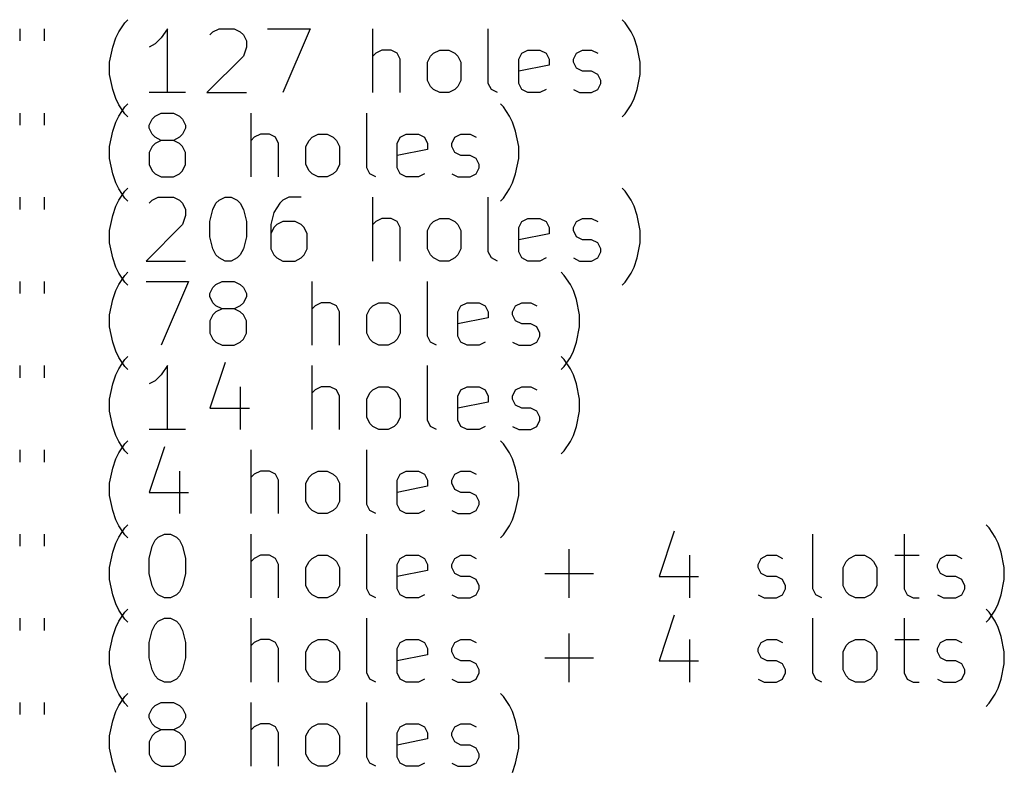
# Model space of a CAD drawing. Extents: x 95 to 218, y -204 to -74.
# Tile 6 of 8: x 128 to 159, y -182 to -158. Entities that reach past the tile are written whole.
import ezdxf

# ---------------------------------------------------------------- set-up
doc = ezdxf.new("R2010")
doc.units = 0
doc.layers.add('BLACK', color=7, linetype='CONTINUOUS')

msp = doc.modelspace()

# ---------------------------------------------------------------- linework, layer by layer
at = {"layer": 'BLACK', "linetype": 'CONTINUOUS'}
for p, q in [((131.128, -158.451), (131.318, -158.165)), ((131.318, -158.165), (131.413, -158.07)), ((146.994, -158.165), (146.899, -158.07)), ((147.185, -158.451), (146.994, -158.165)), ((128.023, -158.356), (128.023, -158.737)), ((128.785, -158.356), (128.785, -158.737)), ((131.032, -158.641), (131.128, -158.451)), ((132.652, -158.356), (132.461, -158.641)), ((132.652, -160.356), (132.652, -158.356)), ((133.985, -158.546), (134.08, -158.451)), ((134.08, -158.451), (134.271, -158.356)), ((134.271, -158.356), (134.747, -158.356)), ((134.747, -158.356), (134.937, -158.451)), ((134.937, -158.451), (135.032, -158.546)), ((135.032, -158.546), (135.128, -158.737)), ((135.794, -158.356), (137.128, -158.356)), ((137.128, -158.356), (136.271, -160.356)), ((139.09, -160.356), (139.09, -158.356)), ((142.709, -160.07), (142.709, -158.356)), ((147.28, -158.641), (147.185, -158.451)), ((130.937, -158.927), (131.032, -158.641)), ((132.271, -158.832), (132.08, -158.927)), ((132.461, -158.641), (132.271, -158.832)), ((135.128, -158.737), (135.128, -158.927)), ((147.375, -158.927), (147.28, -158.641)), ((130.842, -159.403), (130.937, -158.927)), ((135.032, -159.213), (133.89, -160.356)), ((135.128, -158.927), (135.032, -159.213)), ((139.185, -159.118), (139.09, -159.213)), ((139.375, -159.022), (139.185, -159.118)), ((139.661, -159.022), (139.375, -159.022)), ((139.852, -159.118), (139.661, -159.022)), ((139.947, -159.308), (139.852, -159.118)), ((140.804, -159.403), (140.899, -159.213)), ((140.899, -159.213), (140.994, -159.118)), ((140.994, -159.118), (141.185, -159.022)), ((141.185, -159.022), (141.471, -159.022)), ((141.471, -159.022), (141.661, -159.118)), ((141.661, -159.118), (141.756, -159.213)), ((141.756, -159.213), (141.852, -159.403)), ((143.661, -159.308), (143.756, -159.118)), ((143.756, -159.118), (143.947, -159.022)), ((143.947, -159.022), (144.328, -159.022)), ((144.328, -159.022), (144.518, -159.118)), ((144.518, -159.118), (144.613, -159.308)), ((145.375, -159.308), (145.471, -159.118)), ((145.471, -159.118), (145.661, -159.022)), ((145.661, -159.022), (145.947, -159.022)), ((145.947, -159.022), (146.137, -159.118)), ((147.471, -159.403), (147.375, -158.927)), ((130.842, -159.784), (130.842, -159.403)), ((139.947, -160.356), (139.947, -159.308)), ((140.804, -159.975), (140.804, -159.403)), ((141.852, -159.403), (141.852, -159.975)), ((143.661, -160.07), (143.661, -159.308)), ((144.613, -159.499), (143.661, -159.689)), ((144.613, -159.308), (144.613, -159.499)), ((145.375, -159.403), (145.375, -159.308)), ((145.471, -159.594), (145.375, -159.403)), ((147.471, -159.784), (147.471, -159.403)), ((130.937, -160.261), (130.842, -159.784)), ((145.661, -159.689), (145.471, -159.594)), ((145.947, -159.689), (145.661, -159.689)), ((146.137, -159.784), (145.947, -159.689)), ((146.232, -159.975), (146.137, -159.784)), ((147.375, -160.261), (147.471, -159.784)), ((140.899, -160.165), (140.804, -159.975)), ((141.852, -159.975), (141.756, -160.165)), ((142.804, -160.261), (142.709, -160.07)), ((143.756, -160.261), (143.661, -160.07)), ((146.137, -160.261), (146.232, -160.07)), ((146.232, -160.07), (146.232, -159.975)), ((131.032, -160.546), (130.937, -160.261)), ((133.223, -160.356), (132.08, -160.356)), ((133.89, -160.356), (135.128, -160.356)), ((140.994, -160.261), (140.899, -160.165)), ((141.185, -160.356), (140.994, -160.261)), ((141.471, -160.356), (141.185, -160.356)), ((141.661, -160.261), (141.471, -160.356)), ((141.756, -160.165), (141.661, -160.261)), ((142.994, -160.356), (142.804, -160.261)), ((143.947, -160.356), (143.756, -160.261)), ((144.328, -160.356), (143.947, -160.356)), ((144.518, -160.261), (144.328, -160.356)), ((145.375, -160.261), (145.566, -160.356)), ((145.566, -160.356), (145.947, -160.356)), ((145.947, -160.356), (146.137, -160.261)), ((147.28, -160.546), (147.375, -160.261)), ((131.128, -160.737), (131.032, -160.546)), ((131.318, -161.022), (131.128, -160.737)), ((131.318, -160.805), (131.413, -160.71)), ((143.185, -160.805), (143.09, -160.71)), ((146.994, -161.022), (147.185, -160.737)), ((147.185, -160.737), (147.28, -160.546)), ((128.023, -160.996), (128.023, -161.377)), ((128.785, -160.996), (128.785, -161.377)), ((131.128, -161.091), (131.318, -160.805)), ((131.413, -161.118), (131.318, -161.022)), ((132.271, -161.091), (132.461, -160.996)), ((132.461, -160.996), (132.842, -160.996)), ((132.842, -160.996), (133.032, -161.091)), ((135.28, -162.996), (135.28, -160.996)), ((138.899, -162.71), (138.899, -160.996)), ((143.375, -161.091), (143.185, -160.805)), ((146.899, -161.118), (146.994, -161.022)), ((130.937, -161.567), (131.032, -161.281)), ((131.032, -161.281), (131.128, -161.091)), ((132.08, -161.377), (132.175, -161.186)), ((132.08, -161.472), (132.08, -161.377)), ((132.175, -161.186), (132.271, -161.091)), ((133.032, -161.091), (133.128, -161.186)), ((133.128, -161.186), (133.223, -161.377)), ((133.223, -161.377), (133.223, -161.472)), ((143.471, -161.281), (143.375, -161.091)), ((143.566, -161.567), (143.471, -161.281)), ((130.842, -162.043), (130.937, -161.567)), ((132.175, -161.662), (132.08, -161.472)), ((132.271, -161.758), (132.175, -161.662)), ((133.128, -161.662), (133.032, -161.758)), ((133.223, -161.472), (133.128, -161.662)), ((135.566, -161.662), (135.375, -161.758)), ((135.852, -161.662), (135.566, -161.662)), ((136.042, -161.758), (135.852, -161.662)), ((137.185, -161.758), (137.375, -161.662)), ((137.375, -161.662), (137.661, -161.662)), ((137.661, -161.662), (137.852, -161.758)), ((139.947, -161.758), (140.137, -161.662)), ((140.137, -161.662), (140.518, -161.662)), ((140.518, -161.662), (140.709, -161.758)), ((141.661, -161.758), (141.852, -161.662)), ((141.852, -161.662), (142.137, -161.662)), ((142.137, -161.662), (142.328, -161.758)), ((143.661, -162.043), (143.566, -161.567)), ((132.271, -161.948), (132.175, -162.043)), ((132.461, -161.853), (132.271, -161.758)), ((132.461, -161.853), (132.271, -161.948)), ((132.842, -161.853), (132.461, -161.853)), ((133.032, -161.758), (132.842, -161.853)), ((133.032, -161.948), (132.842, -161.853)), ((133.128, -162.043), (133.032, -161.948)), ((135.375, -161.758), (135.28, -161.853)), ((136.137, -161.948), (136.042, -161.758)), ((136.137, -162.996), (136.137, -161.948)), ((136.994, -162.043), (137.09, -161.853)), ((137.09, -161.853), (137.185, -161.758)), ((137.852, -161.758), (137.947, -161.853)), ((137.947, -161.853), (138.042, -162.043)), ((139.852, -161.948), (139.947, -161.758)), ((139.852, -162.71), (139.852, -161.948)), ((140.709, -161.758), (140.804, -161.948)), ((140.804, -161.948), (140.804, -162.139)), ((141.566, -161.948), (141.661, -161.758)), ((141.566, -162.043), (141.566, -161.948)), ((130.842, -162.424), (130.842, -162.043)), ((132.175, -162.043), (132.08, -162.234)), ((132.08, -162.234), (132.08, -162.615)), ((133.223, -162.234), (133.128, -162.043)), ((133.223, -162.615), (133.223, -162.234)), ((136.994, -162.615), (136.994, -162.043)), ((138.042, -162.043), (138.042, -162.615)), ((140.804, -162.139), (139.852, -162.329)), ((141.661, -162.234), (141.566, -162.043)), ((141.852, -162.329), (141.661, -162.234)), ((143.661, -162.424), (143.661, -162.043)), ((130.937, -162.901), (130.842, -162.424)), ((132.08, -162.615), (132.175, -162.805)), ((133.128, -162.805), (133.223, -162.615)), ((137.09, -162.805), (136.994, -162.615)), ((138.042, -162.615), (137.947, -162.805)), ((142.137, -162.329), (141.852, -162.329)), ((142.328, -162.424), (142.137, -162.329)), ((142.423, -162.615), (142.328, -162.424)), ((142.423, -162.71), (142.423, -162.615)), ((143.566, -162.901), (143.661, -162.424)), ((131.032, -163.186), (130.937, -162.901)), ((132.175, -162.805), (132.271, -162.901)), ((132.271, -162.901), (132.461, -162.996)), ((132.842, -162.996), (133.032, -162.901)), ((133.032, -162.901), (133.128, -162.805)), ((137.185, -162.901), (137.09, -162.805)), ((137.375, -162.996), (137.185, -162.901)), ((137.852, -162.901), (137.661, -162.996)), ((137.947, -162.805), (137.852, -162.901)), ((138.994, -162.901), (138.899, -162.71)), ((139.185, -162.996), (138.994, -162.901)), ((139.947, -162.901), (139.852, -162.71)), ((140.137, -162.996), (139.947, -162.901)), ((140.709, -162.901), (140.518, -162.996)), ((141.566, -162.901), (141.756, -162.996)), ((142.137, -162.996), (142.328, -162.901)), ((142.328, -162.901), (142.423, -162.71)), ((143.471, -163.186), (143.566, -162.901)), ((131.128, -163.377), (131.032, -163.186)), ((132.461, -162.996), (132.842, -162.996)), ((137.661, -162.996), (137.375, -162.996)), ((140.518, -162.996), (140.137, -162.996)), ((141.756, -162.996), (142.137, -162.996)), ((143.375, -163.377), (143.471, -163.186)), ((131.318, -163.662), (131.128, -163.377)), ((131.128, -163.731), (131.318, -163.445)), ((131.318, -163.445), (131.413, -163.35)), ((143.185, -163.662), (143.375, -163.377)), ((146.994, -163.445), (146.899, -163.35)), ((147.185, -163.731), (146.994, -163.445)), ((128.023, -163.636), (128.023, -164.017)), ((128.785, -163.636), (128.785, -164.017)), ((131.032, -163.921), (131.128, -163.731)), ((131.413, -163.758), (131.318, -163.662)), ((132.08, -163.826), (132.175, -163.731)), ((132.175, -163.731), (132.366, -163.636)), ((132.366, -163.636), (132.842, -163.636)), ((132.842, -163.636), (133.032, -163.731)), ((133.032, -163.731), (133.128, -163.826)), ((133.128, -163.826), (133.223, -164.017)), ((134.08, -164.017), (134.175, -163.826)), ((134.175, -163.826), (134.271, -163.731)), ((134.271, -163.731), (134.461, -163.636)), ((134.461, -163.636), (134.652, -163.636)), ((134.652, -163.636), (134.842, -163.731)), ((134.842, -163.731), (134.937, -163.826)), ((134.937, -163.826), (135.032, -164.017)), ((136.175, -163.826), (135.985, -164.112)), ((136.271, -163.731), (136.175, -163.826)), ((136.461, -163.636), (136.271, -163.731)), ((136.842, -163.636), (136.461, -163.636)), ((139.09, -165.636), (139.09, -163.636)), ((142.709, -165.35), (142.709, -163.636)), ((143.09, -163.758), (143.185, -163.662)), ((147.28, -163.921), (147.185, -163.731)), ((130.937, -164.207), (131.032, -163.921)), ((133.223, -164.017), (133.223, -164.207)), ((133.985, -164.398), (134.08, -164.017)), ((135.032, -164.017), (135.128, -164.398)), ((135.985, -164.112), (135.89, -164.493)), ((147.375, -164.207), (147.28, -163.921)), ((130.842, -164.683), (130.937, -164.207)), ((133.223, -164.207), (133.128, -164.493)), ((133.985, -164.874), (133.985, -164.398)), ((135.128, -164.398), (135.128, -164.874)), ((136.271, -164.398), (136.08, -164.493)), ((136.652, -164.398), (136.271, -164.398)), ((136.842, -164.493), (136.652, -164.398)), ((139.185, -164.398), (139.09, -164.493)), ((139.375, -164.302), (139.185, -164.398)), ((139.661, -164.302), (139.375, -164.302)), ((139.852, -164.398), (139.661, -164.302)), ((139.947, -164.588), (139.852, -164.398)), ((140.899, -164.493), (140.994, -164.398)), ((140.994, -164.398), (141.185, -164.302)), ((141.185, -164.302), (141.471, -164.302)), ((141.471, -164.302), (141.661, -164.398)), ((141.661, -164.398), (141.756, -164.493)), ((143.661, -164.588), (143.756, -164.398)), ((143.756, -164.398), (143.947, -164.302)), ((143.947, -164.302), (144.328, -164.302)), ((144.328, -164.302), (144.518, -164.398)), ((144.518, -164.398), (144.613, -164.588)), ((145.375, -164.588), (145.471, -164.398)), ((145.471, -164.398), (145.661, -164.302)), ((145.661, -164.302), (145.947, -164.302)), ((145.947, -164.302), (146.137, -164.398)), ((147.471, -164.683), (147.375, -164.207)), ((130.842, -165.064), (130.842, -164.683)), ((133.128, -164.493), (131.985, -165.636)), ((135.89, -164.493), (135.89, -165.255)), ((135.985, -164.588), (135.89, -164.779)), ((136.08, -164.493), (135.985, -164.588)), ((136.937, -164.588), (136.842, -164.493)), ((137.032, -164.779), (136.937, -164.588)), ((139.947, -165.636), (139.947, -164.588)), ((140.804, -164.683), (140.899, -164.493)), ((140.804, -165.255), (140.804, -164.683)), ((141.756, -164.493), (141.852, -164.683)), ((141.852, -164.683), (141.852, -165.255)), ((143.661, -165.35), (143.661, -164.588)), ((144.613, -164.588), (144.613, -164.779)), ((145.375, -164.683), (145.375, -164.588)), ((145.471, -164.874), (145.375, -164.683)), ((147.471, -165.064), (147.471, -164.683)), ((130.937, -165.541), (130.842, -165.064)), ((134.08, -165.255), (133.985, -164.874)), ((135.128, -164.874), (135.032, -165.255)), ((137.032, -165.255), (137.032, -164.779)), ((144.613, -164.779), (143.661, -164.969)), ((145.661, -164.969), (145.471, -164.874)), ((145.947, -164.969), (145.661, -164.969)), ((146.137, -165.064), (145.947, -164.969)), ((146.232, -165.255), (146.137, -165.064)), ((147.375, -165.541), (147.471, -165.064)), ((134.175, -165.445), (134.08, -165.255)), ((135.032, -165.255), (134.937, -165.445)), ((135.89, -165.255), (135.985, -165.445)), ((136.937, -165.445), (137.032, -165.255)), ((140.899, -165.445), (140.804, -165.255)), ((141.852, -165.255), (141.756, -165.445)), ((142.804, -165.541), (142.709, -165.35)), ((143.756, -165.541), (143.661, -165.35)), ((146.137, -165.541), (146.232, -165.35)), ((146.232, -165.35), (146.232, -165.255)), ((131.032, -165.826), (130.937, -165.541)), ((131.985, -165.636), (133.223, -165.636)), ((134.271, -165.541), (134.175, -165.445)), ((134.461, -165.636), (134.271, -165.541)), ((134.652, -165.636), (134.461, -165.636)), ((134.842, -165.541), (134.652, -165.636)), ((134.937, -165.445), (134.842, -165.541)), ((135.985, -165.445), (136.08, -165.541)), ((136.08, -165.541), (136.271, -165.636)), ((136.271, -165.636), (136.652, -165.636)), ((136.652, -165.636), (136.842, -165.541)), ((136.842, -165.541), (136.937, -165.445)), ((140.994, -165.541), (140.899, -165.445)), ((141.185, -165.636), (140.994, -165.541)), ((141.471, -165.636), (141.185, -165.636)), ((141.661, -165.541), (141.471, -165.636)), ((141.756, -165.445), (141.661, -165.541)), ((142.994, -165.636), (142.804, -165.541)), ((143.947, -165.636), (143.756, -165.541)), ((144.328, -165.636), (143.947, -165.636)), ((144.518, -165.541), (144.328, -165.636)), ((145.375, -165.541), (145.566, -165.636)), ((145.566, -165.636), (145.947, -165.636)), ((145.947, -165.636), (146.137, -165.541)), ((147.28, -165.826), (147.375, -165.541)), ((131.128, -166.017), (131.032, -165.826)), ((131.318, -166.085), (131.413, -165.99)), ((145.09, -166.085), (144.994, -165.99)), ((147.185, -166.017), (147.28, -165.826)), ((128.023, -166.276), (128.023, -166.657)), ((128.785, -166.276), (128.785, -166.657)), ((131.318, -166.302), (131.128, -166.017)), ((131.128, -166.371), (131.318, -166.085)), ((131.413, -166.398), (131.318, -166.302)), ((131.985, -166.276), (133.318, -166.276)), ((133.318, -166.276), (132.461, -168.276)), ((134.175, -166.371), (134.366, -166.276)), ((134.366, -166.276), (134.747, -166.276)), ((134.747, -166.276), (134.937, -166.371)), ((137.185, -168.276), (137.185, -166.276)), ((140.804, -167.99), (140.804, -166.276)), ((145.28, -166.371), (145.09, -166.085)), ((146.899, -166.398), (146.994, -166.302)), ((146.994, -166.302), (147.185, -166.017)), ((130.937, -166.847), (131.032, -166.561)), ((131.032, -166.561), (131.128, -166.371)), ((133.985, -166.657), (134.08, -166.466)), ((134.08, -166.466), (134.175, -166.371)), ((134.937, -166.371), (135.032, -166.466)), ((135.032, -166.466), (135.128, -166.657)), ((145.375, -166.561), (145.28, -166.371)), ((145.471, -166.847), (145.375, -166.561)), ((130.842, -167.323), (130.937, -166.847)), ((133.985, -166.752), (133.985, -166.657)), ((134.08, -166.942), (133.985, -166.752)), ((135.128, -166.752), (135.032, -166.942)), ((135.128, -166.657), (135.128, -166.752)), ((145.566, -167.323), (145.471, -166.847)), ((134.175, -167.038), (134.08, -166.942)), ((134.175, -167.228), (134.08, -167.323)), ((134.366, -167.133), (134.175, -167.038)), ((134.366, -167.133), (134.175, -167.228)), ((134.747, -167.133), (134.366, -167.133)), ((134.937, -167.038), (134.747, -167.133)), ((134.937, -167.228), (134.747, -167.133)), ((135.032, -166.942), (134.937, -167.038)), ((135.032, -167.323), (134.937, -167.228)), ((137.28, -167.038), (137.185, -167.133)), ((137.471, -166.942), (137.28, -167.038)), ((137.756, -166.942), (137.471, -166.942)), ((137.947, -167.038), (137.756, -166.942)), ((138.042, -167.228), (137.947, -167.038)), ((138.042, -168.276), (138.042, -167.228)), ((138.899, -167.323), (138.994, -167.133)), ((138.994, -167.133), (139.09, -167.038)), ((139.09, -167.038), (139.28, -166.942)), ((139.28, -166.942), (139.566, -166.942)), ((139.566, -166.942), (139.756, -167.038)), ((139.756, -167.038), (139.852, -167.133)), ((139.852, -167.133), (139.947, -167.323)), ((141.756, -167.228), (141.852, -167.038)), ((141.756, -167.99), (141.756, -167.228)), ((141.852, -167.038), (142.042, -166.942)), ((142.042, -166.942), (142.423, -166.942)), ((142.423, -166.942), (142.613, -167.038)), ((142.613, -167.038), (142.709, -167.228)), ((142.709, -167.228), (142.709, -167.419)), ((143.471, -167.228), (143.566, -167.038)), ((143.471, -167.323), (143.471, -167.228)), ((143.566, -167.038), (143.756, -166.942)), ((143.756, -166.942), (144.042, -166.942)), ((144.042, -166.942), (144.232, -167.038)), ((130.842, -167.704), (130.842, -167.323)), ((134.08, -167.323), (133.985, -167.514)), ((133.985, -167.514), (133.985, -167.895)), ((135.128, -167.514), (135.032, -167.323)), ((135.128, -167.895), (135.128, -167.514)), ((138.899, -167.895), (138.899, -167.323)), ((139.947, -167.323), (139.947, -167.895)), ((142.709, -167.419), (141.756, -167.609)), ((143.566, -167.514), (143.471, -167.323)), ((143.756, -167.609), (143.566, -167.514)), ((145.566, -167.704), (145.566, -167.323)), ((130.937, -168.181), (130.842, -167.704)), ((144.042, -167.609), (143.756, -167.609)), ((144.232, -167.704), (144.042, -167.609)), ((144.328, -167.895), (144.232, -167.704)), ((145.471, -168.181), (145.566, -167.704)), ((133.985, -167.895), (134.08, -168.085)), ((134.08, -168.085), (134.175, -168.181)), ((134.937, -168.181), (135.032, -168.085)), ((135.032, -168.085), (135.128, -167.895)), ((138.994, -168.085), (138.899, -167.895)), ((139.09, -168.181), (138.994, -168.085)), ((139.852, -168.085), (139.756, -168.181)), ((139.947, -167.895), (139.852, -168.085)), ((140.899, -168.181), (140.804, -167.99)), ((141.852, -168.181), (141.756, -167.99)), ((144.232, -168.181), (144.328, -167.99)), ((144.328, -167.99), (144.328, -167.895)), ((131.032, -168.466), (130.937, -168.181)), ((131.128, -168.657), (131.032, -168.466)), ((134.175, -168.181), (134.366, -168.276)), ((134.366, -168.276), (134.747, -168.276)), ((134.747, -168.276), (134.937, -168.181)), ((139.28, -168.276), (139.09, -168.181)), ((139.566, -168.276), (139.28, -168.276)), ((139.756, -168.181), (139.566, -168.276)), ((141.09, -168.276), (140.899, -168.181)), ((142.042, -168.276), (141.852, -168.181)), ((142.423, -168.276), (142.042, -168.276)), ((142.613, -168.181), (142.423, -168.276)), ((143.471, -168.181), (143.661, -168.276)), ((143.661, -168.276), (144.042, -168.276)), ((144.042, -168.276), (144.232, -168.181)), ((145.28, -168.657), (145.375, -168.466)), ((145.375, -168.466), (145.471, -168.181)), ((131.318, -168.942), (131.128, -168.657)), ((131.128, -169.011), (131.318, -168.725)), ((131.318, -168.725), (131.413, -168.63)), ((145.09, -168.725), (144.994, -168.63)), ((145.09, -168.942), (145.28, -168.657)), ((145.28, -169.011), (145.09, -168.725)), ((128.023, -168.916), (128.023, -169.297)), ((128.785, -168.916), (128.785, -169.297)), ((131.032, -169.201), (131.128, -169.011)), ((131.413, -169.038), (131.318, -168.942)), ((132.652, -168.916), (132.461, -169.201)), ((132.652, -170.916), (132.652, -168.916)), ((134.461, -168.821), (133.985, -170.249)), ((137.185, -170.916), (137.185, -168.916)), ((140.804, -170.63), (140.804, -168.916)), ((144.994, -169.038), (145.09, -168.942)), ((145.375, -169.201), (145.28, -169.011)), ((130.937, -169.487), (131.032, -169.201)), ((132.271, -169.392), (132.08, -169.487)), ((132.461, -169.201), (132.271, -169.392)), ((145.471, -169.487), (145.375, -169.201)), ((130.842, -169.963), (130.937, -169.487)), ((134.937, -169.582), (134.937, -170.916)), ((137.28, -169.678), (137.185, -169.773)), ((137.471, -169.582), (137.28, -169.678)), ((137.756, -169.582), (137.471, -169.582)), ((137.947, -169.678), (137.756, -169.582)), ((138.042, -169.868), (137.947, -169.678)), ((138.994, -169.773), (139.09, -169.678)), ((139.09, -169.678), (139.28, -169.582)), ((139.28, -169.582), (139.566, -169.582)), ((139.566, -169.582), (139.756, -169.678)), ((139.756, -169.678), (139.852, -169.773)), ((141.756, -169.868), (141.852, -169.678)), ((141.852, -169.678), (142.042, -169.582)), ((142.042, -169.582), (142.423, -169.582)), ((142.423, -169.582), (142.613, -169.678)), ((142.613, -169.678), (142.709, -169.868)), ((143.471, -169.868), (143.566, -169.678)), ((143.566, -169.678), (143.756, -169.582)), ((143.756, -169.582), (144.042, -169.582)), ((144.042, -169.582), (144.232, -169.678)), ((145.566, -169.963), (145.471, -169.487)), ((130.842, -170.344), (130.842, -169.963)), ((138.042, -170.916), (138.042, -169.868)), ((138.899, -169.963), (138.994, -169.773)), ((138.899, -170.535), (138.899, -169.963)), ((139.852, -169.773), (139.947, -169.963)), ((139.947, -169.963), (139.947, -170.535)), ((141.756, -170.63), (141.756, -169.868)), ((142.709, -169.868), (142.709, -170.059)), ((143.471, -169.963), (143.471, -169.868)), ((143.566, -170.154), (143.471, -169.963)), ((145.566, -170.344), (145.566, -169.963)), ((133.985, -170.249), (135.223, -170.249)), ((142.709, -170.059), (141.756, -170.249)), ((143.756, -170.249), (143.566, -170.154)), ((144.042, -170.249), (143.756, -170.249)), ((144.232, -170.344), (144.042, -170.249)), ((130.937, -170.821), (130.842, -170.344)), ((138.994, -170.725), (138.899, -170.535)), ((139.947, -170.535), (139.852, -170.725)), ((140.899, -170.821), (140.804, -170.63)), ((141.852, -170.821), (141.756, -170.63)), ((144.328, -170.535), (144.232, -170.344)), ((144.232, -170.821), (144.328, -170.63)), ((144.328, -170.63), (144.328, -170.535)), ((145.471, -170.821), (145.566, -170.344)), ((131.032, -171.106), (130.937, -170.821)), ((133.223, -170.916), (132.08, -170.916)), ((139.09, -170.821), (138.994, -170.725)), ((139.28, -170.916), (139.09, -170.821)), ((139.566, -170.916), (139.28, -170.916)), ((139.756, -170.821), (139.566, -170.916)), ((139.852, -170.725), (139.756, -170.821)), ((141.09, -170.916), (140.899, -170.821)), ((142.042, -170.916), (141.852, -170.821)), ((142.423, -170.916), (142.042, -170.916)), ((142.613, -170.821), (142.423, -170.916)), ((143.471, -170.821), (143.661, -170.916)), ((143.661, -170.916), (144.042, -170.916)), ((144.042, -170.916), (144.232, -170.821)), ((145.375, -171.106), (145.471, -170.821)), ((131.128, -171.297), (131.032, -171.106)), ((145.28, -171.297), (145.375, -171.106)), ((128.023, -171.556), (128.023, -171.937)), ((128.785, -171.556), (128.785, -171.937)), ((131.318, -171.582), (131.128, -171.297)), ((131.128, -171.651), (131.318, -171.365)), ((131.318, -171.365), (131.413, -171.27)), ((132.556, -171.461), (132.08, -172.889)), ((135.28, -173.556), (135.28, -171.556)), ((138.899, -173.27), (138.899, -171.556)), ((143.185, -171.365), (143.09, -171.27)), ((143.375, -171.651), (143.185, -171.365)), ((145.09, -171.582), (145.28, -171.297)), ((130.937, -172.127), (131.032, -171.841)), ((131.032, -171.841), (131.128, -171.651)), ((131.413, -171.678), (131.318, -171.582)), ((143.471, -171.841), (143.375, -171.651)), ((143.566, -172.127), (143.471, -171.841)), ((144.994, -171.678), (145.09, -171.582)), ((130.842, -172.603), (130.937, -172.127)), ((143.661, -172.603), (143.566, -172.127)), ((133.032, -172.222), (133.032, -173.556)), ((135.375, -172.318), (135.28, -172.413)), ((135.566, -172.222), (135.375, -172.318)), ((135.852, -172.222), (135.566, -172.222)), ((136.042, -172.318), (135.852, -172.222)), ((136.137, -172.508), (136.042, -172.318)), ((136.994, -172.603), (137.09, -172.413)), ((137.09, -172.413), (137.185, -172.318)), ((137.185, -172.318), (137.375, -172.222)), ((137.375, -172.222), (137.661, -172.222)), ((137.661, -172.222), (137.852, -172.318)), ((137.852, -172.318), (137.947, -172.413)), ((137.947, -172.413), (138.042, -172.603)), ((139.852, -172.508), (139.947, -172.318)), ((139.947, -172.318), (140.137, -172.222)), ((140.137, -172.222), (140.518, -172.222)), ((140.518, -172.222), (140.709, -172.318)), ((140.709, -172.318), (140.804, -172.508)), ((141.566, -172.508), (141.661, -172.318)), ((141.661, -172.318), (141.852, -172.222)), ((141.852, -172.222), (142.137, -172.222)), ((142.137, -172.222), (142.328, -172.318)), ((130.842, -172.984), (130.842, -172.603)), ((136.137, -173.556), (136.137, -172.508)), ((136.994, -173.175), (136.994, -172.603)), ((138.042, -172.603), (138.042, -173.175)), ((139.852, -173.27), (139.852, -172.508)), ((140.804, -172.699), (139.852, -172.889)), ((140.804, -172.508), (140.804, -172.699)), ((141.566, -172.603), (141.566, -172.508)), ((141.661, -172.794), (141.566, -172.603)), ((141.852, -172.889), (141.661, -172.794)), ((143.661, -172.984), (143.661, -172.603)), ((130.937, -173.461), (130.842, -172.984)), ((132.08, -172.889), (133.318, -172.889)), ((142.137, -172.889), (141.852, -172.889)), ((142.328, -172.984), (142.137, -172.889)), ((142.423, -173.175), (142.328, -172.984)), ((143.566, -173.461), (143.661, -172.984)), ((137.09, -173.365), (136.994, -173.175)), ((137.185, -173.461), (137.09, -173.365)), ((137.947, -173.365), (137.852, -173.461)), ((138.042, -173.175), (137.947, -173.365)), ((138.994, -173.461), (138.899, -173.27)), ((139.947, -173.461), (139.852, -173.27)), ((142.328, -173.461), (142.423, -173.27)), ((142.423, -173.27), (142.423, -173.175)), ((131.032, -173.746), (130.937, -173.461)), ((137.375, -173.556), (137.185, -173.461)), ((137.661, -173.556), (137.375, -173.556)), ((137.852, -173.461), (137.661, -173.556)), ((139.185, -173.556), (138.994, -173.461)), ((140.137, -173.556), (139.947, -173.461)), ((140.518, -173.556), (140.137, -173.556)), ((140.709, -173.461), (140.518, -173.556)), ((141.566, -173.461), (141.756, -173.556)), ((141.756, -173.556), (142.137, -173.556)), ((142.137, -173.556), (142.328, -173.461)), ((143.471, -173.746), (143.566, -173.461)), ((131.128, -173.937), (131.032, -173.746)), ((131.318, -174.222), (131.128, -173.937)), ((131.128, -174.291), (131.318, -174.005)), ((131.318, -174.005), (131.413, -173.91)), ((143.185, -174.222), (143.375, -173.937)), ((143.375, -173.937), (143.471, -173.746)), ((158.404, -174.005), (158.309, -173.91)), ((158.594, -174.291), (158.404, -174.005)), ((128.023, -174.196), (128.023, -174.577)), ((128.785, -174.196), (128.785, -174.577)), ((131.032, -174.481), (131.128, -174.291)), ((131.413, -174.318), (131.318, -174.222)), ((132.271, -174.386), (132.366, -174.291)), ((132.366, -174.291), (132.556, -174.196)), ((132.556, -174.196), (132.747, -174.196)), ((132.747, -174.196), (132.937, -174.291)), ((132.937, -174.291), (133.032, -174.386)), ((135.28, -176.196), (135.28, -174.196)), ((138.899, -175.91), (138.899, -174.196)), ((143.09, -174.318), (143.185, -174.222)), ((148.537, -174.101), (148.061, -175.529)), ((152.88, -175.91), (152.88, -174.196)), ((155.737, -174.196), (155.737, -175.91)), ((158.69, -174.481), (158.594, -174.291)), ((130.937, -174.767), (131.032, -174.481)), ((132.08, -174.958), (132.175, -174.577)), ((132.175, -174.577), (132.271, -174.386)), ((133.032, -174.386), (133.128, -174.577)), ((133.128, -174.577), (133.223, -174.958)), ((158.785, -174.767), (158.69, -174.481)), ((130.842, -175.243), (130.937, -174.767)), ((132.08, -175.434), (132.08, -174.958)), ((133.223, -174.958), (133.223, -175.434)), ((135.375, -174.958), (135.28, -175.053)), ((135.566, -174.862), (135.375, -174.958)), ((135.852, -174.862), (135.566, -174.862)), ((136.042, -174.958), (135.852, -174.862)), ((136.137, -175.148), (136.042, -174.958)), ((137.09, -175.053), (137.185, -174.958)), ((137.185, -174.958), (137.375, -174.862)), ((137.375, -174.862), (137.661, -174.862)), ((137.661, -174.862), (137.852, -174.958)), ((137.852, -174.958), (137.947, -175.053)), ((139.852, -175.148), (139.947, -174.958)), ((139.947, -174.958), (140.137, -174.862)), ((140.137, -174.862), (140.518, -174.862)), ((140.518, -174.862), (140.709, -174.958)), ((140.709, -174.958), (140.804, -175.148)), ((141.566, -175.148), (141.661, -174.958)), ((141.661, -174.958), (141.852, -174.862)), ((141.852, -174.862), (142.137, -174.862)), ((142.137, -174.862), (142.328, -174.958)), ((145.242, -176.196), (145.242, -174.672)), ((149.013, -174.862), (149.013, -176.196)), ((151.166, -175.148), (151.261, -174.958)), ((151.261, -174.958), (151.452, -174.862)), ((151.452, -174.862), (151.737, -174.862)), ((151.737, -174.862), (151.928, -174.958)), ((153.928, -175.053), (154.023, -174.958)), ((154.023, -174.958), (154.213, -174.862)), ((154.213, -174.862), (154.499, -174.862)), ((154.499, -174.862), (154.69, -174.958)), ((154.69, -174.958), (154.785, -175.053)), ((155.452, -174.862), (156.213, -174.862)), ((156.785, -175.148), (156.88, -174.958)), ((156.88, -174.958), (157.071, -174.862)), ((157.071, -174.862), (157.356, -174.862)), ((157.356, -174.862), (157.547, -174.958)), ((158.88, -175.243), (158.785, -174.767)), ((130.842, -175.624), (130.842, -175.243)), ((136.137, -176.196), (136.137, -175.148)), ((136.994, -175.243), (137.09, -175.053)), ((136.994, -175.815), (136.994, -175.243)), ((137.947, -175.053), (138.042, -175.243)), ((138.042, -175.243), (138.042, -175.815)), ((139.852, -175.91), (139.852, -175.148)), ((140.804, -175.148), (140.804, -175.339)), ((141.566, -175.243), (141.566, -175.148)), ((141.661, -175.434), (141.566, -175.243)), ((151.166, -175.243), (151.166, -175.148)), ((151.261, -175.434), (151.166, -175.243)), ((153.832, -175.243), (153.928, -175.053)), ((153.832, -175.815), (153.832, -175.243)), ((154.785, -175.053), (154.88, -175.243)), ((154.88, -175.243), (154.88, -175.815)), ((156.785, -175.243), (156.785, -175.148)), ((156.88, -175.434), (156.785, -175.243)), ((158.88, -175.624), (158.88, -175.243)), ((132.175, -175.815), (132.08, -175.434)), ((133.223, -175.434), (133.128, -175.815)), ((140.804, -175.339), (139.852, -175.529)), ((141.852, -175.529), (141.661, -175.434)), ((142.137, -175.529), (141.852, -175.529)), ((142.328, -175.624), (142.137, -175.529)), ((144.48, -175.434), (146.004, -175.434)), ((148.061, -175.529), (149.299, -175.529)), ((151.452, -175.529), (151.261, -175.434)), ((151.737, -175.529), (151.452, -175.529)), ((151.928, -175.624), (151.737, -175.529)), ((157.071, -175.529), (156.88, -175.434)), ((157.356, -175.529), (157.071, -175.529)), ((157.547, -175.624), (157.356, -175.529)), ((130.937, -176.101), (130.842, -175.624)), ((132.271, -176.005), (132.175, -175.815)), ((133.128, -175.815), (133.032, -176.005)), ((137.09, -176.005), (136.994, -175.815)), ((138.042, -175.815), (137.947, -176.005)), ((142.423, -175.815), (142.328, -175.624)), ((142.423, -175.91), (142.423, -175.815)), ((152.023, -175.815), (151.928, -175.624)), ((152.023, -175.91), (152.023, -175.815)), ((153.928, -176.005), (153.832, -175.815)), ((154.88, -175.815), (154.785, -176.005)), ((157.642, -175.815), (157.547, -175.624)), ((157.642, -175.91), (157.642, -175.815)), ((158.785, -176.101), (158.88, -175.624)), ((131.032, -176.386), (130.937, -176.101)), ((132.366, -176.101), (132.271, -176.005)), ((132.556, -176.196), (132.366, -176.101)), ((132.937, -176.101), (132.747, -176.196)), ((133.032, -176.005), (132.937, -176.101)), ((137.185, -176.101), (137.09, -176.005)), ((137.375, -176.196), (137.185, -176.101)), ((137.852, -176.101), (137.661, -176.196)), ((137.947, -176.005), (137.852, -176.101)), ((138.994, -176.101), (138.899, -175.91)), ((139.185, -176.196), (138.994, -176.101)), ((139.947, -176.101), (139.852, -175.91)), ((140.137, -176.196), (139.947, -176.101)), ((140.709, -176.101), (140.518, -176.196)), ((141.566, -176.101), (141.756, -176.196)), ((142.137, -176.196), (142.328, -176.101)), ((142.328, -176.101), (142.423, -175.91)), ((151.166, -176.101), (151.356, -176.196)), ((151.737, -176.196), (151.928, -176.101)), ((151.928, -176.101), (152.023, -175.91)), ((152.975, -176.101), (152.88, -175.91)), ((153.166, -176.196), (152.975, -176.101)), ((154.023, -176.101), (153.928, -176.005)), ((154.213, -176.196), (154.023, -176.101)), ((154.69, -176.101), (154.499, -176.196)), ((154.785, -176.005), (154.69, -176.101)), ((155.737, -175.91), (155.832, -176.101)), ((155.832, -176.101), (156.023, -176.196)), ((156.785, -176.101), (156.975, -176.196)), ((157.356, -176.196), (157.547, -176.101)), ((157.547, -176.101), (157.642, -175.91)), ((158.69, -176.386), (158.785, -176.101)), ((131.128, -176.577), (131.032, -176.386)), ((132.747, -176.196), (132.556, -176.196)), ((137.661, -176.196), (137.375, -176.196)), ((140.518, -176.196), (140.137, -176.196)), ((141.756, -176.196), (142.137, -176.196)), ((151.356, -176.196), (151.737, -176.196)), ((154.499, -176.196), (154.213, -176.196)), ((156.023, -176.196), (156.213, -176.196)), ((156.975, -176.196), (157.356, -176.196)), ((158.594, -176.577), (158.69, -176.386)), ((131.318, -176.862), (131.128, -176.577)), ((131.128, -176.931), (131.318, -176.645)), ((131.318, -176.645), (131.413, -176.55)), ((148.537, -176.741), (148.061, -178.169)), ((158.404, -176.645), (158.309, -176.55)), ((158.404, -176.862), (158.594, -176.577)), ((158.594, -176.931), (158.404, -176.645)), ((128.023, -176.836), (128.023, -177.217)), ((128.785, -176.836), (128.785, -177.217)), ((131.032, -177.121), (131.128, -176.931)), ((131.413, -176.958), (131.318, -176.862)), ((132.175, -177.217), (132.271, -177.026)), ((132.271, -177.026), (132.366, -176.931)), ((132.366, -176.931), (132.556, -176.836)), ((132.556, -176.836), (132.747, -176.836)), ((132.747, -176.836), (132.937, -176.931)), ((132.937, -176.931), (133.032, -177.026)), ((133.032, -177.026), (133.128, -177.217)), ((135.28, -178.836), (135.28, -176.836)), ((138.899, -178.55), (138.899, -176.836)), ((152.88, -178.55), (152.88, -176.836)), ((155.737, -176.836), (155.737, -178.55)), ((158.309, -176.958), (158.404, -176.862)), ((158.69, -177.121), (158.594, -176.931)), ((130.842, -177.883), (130.937, -177.407)), ((130.937, -177.407), (131.032, -177.121)), ((132.08, -177.598), (132.175, -177.217)), ((133.128, -177.217), (133.223, -177.598)), ((145.242, -178.836), (145.242, -177.312)), ((158.785, -177.407), (158.69, -177.121)), ((158.88, -177.883), (158.785, -177.407)), ((132.08, -178.074), (132.08, -177.598)), ((133.223, -177.598), (133.223, -178.074)), ((135.375, -177.598), (135.28, -177.693)), ((135.566, -177.502), (135.375, -177.598)), ((135.852, -177.502), (135.566, -177.502)), ((136.042, -177.598), (135.852, -177.502)), ((136.137, -177.788), (136.042, -177.598)), ((136.994, -177.883), (137.09, -177.693)), ((137.09, -177.693), (137.185, -177.598)), ((137.185, -177.598), (137.375, -177.502)), ((137.375, -177.502), (137.661, -177.502)), ((137.661, -177.502), (137.852, -177.598)), ((137.852, -177.598), (137.947, -177.693)), ((137.947, -177.693), (138.042, -177.883)), ((139.852, -177.788), (139.947, -177.598)), ((139.947, -177.598), (140.137, -177.502)), ((140.137, -177.502), (140.518, -177.502)), ((140.518, -177.502), (140.709, -177.598)), ((140.709, -177.598), (140.804, -177.788)), ((141.566, -177.788), (141.661, -177.598)), ((141.661, -177.598), (141.852, -177.502)), ((141.852, -177.502), (142.137, -177.502)), ((142.137, -177.502), (142.328, -177.598)), ((149.013, -177.502), (149.013, -178.836)), ((151.166, -177.788), (151.261, -177.598)), ((151.261, -177.598), (151.452, -177.502)), ((151.452, -177.502), (151.737, -177.502)), ((151.737, -177.502), (151.928, -177.598)), ((153.832, -177.883), (153.928, -177.693)), ((153.928, -177.693), (154.023, -177.598)), ((154.023, -177.598), (154.213, -177.502)), ((154.213, -177.502), (154.499, -177.502)), ((154.499, -177.502), (154.69, -177.598)), ((154.69, -177.598), (154.785, -177.693)), ((154.785, -177.693), (154.88, -177.883)), ((155.452, -177.502), (156.213, -177.502)), ((156.785, -177.788), (156.88, -177.598)), ((156.88, -177.598), (157.071, -177.502)), ((157.071, -177.502), (157.356, -177.502)), ((157.356, -177.502), (157.547, -177.598)), ((130.842, -178.264), (130.842, -177.883)), ((136.137, -178.836), (136.137, -177.788)), ((136.994, -178.455), (136.994, -177.883)), ((138.042, -177.883), (138.042, -178.455)), ((139.852, -178.55), (139.852, -177.788)), ((140.804, -177.979), (139.852, -178.169)), ((140.804, -177.788), (140.804, -177.979)), ((141.566, -177.883), (141.566, -177.788)), ((141.661, -178.074), (141.566, -177.883)), ((151.166, -177.883), (151.166, -177.788)), ((151.261, -178.074), (151.166, -177.883)), ((153.832, -178.455), (153.832, -177.883)), ((154.88, -177.883), (154.88, -178.455)), ((156.785, -177.883), (156.785, -177.788)), ((156.88, -178.074), (156.785, -177.883)), ((158.88, -178.264), (158.88, -177.883)), ((130.937, -178.741), (130.842, -178.264)), ((132.175, -178.455), (132.08, -178.074)), ((133.223, -178.074), (133.128, -178.455)), ((141.852, -178.169), (141.661, -178.074)), ((142.137, -178.169), (141.852, -178.169)), ((142.328, -178.264), (142.137, -178.169)), ((142.423, -178.455), (142.328, -178.264)), ((144.48, -178.074), (146.004, -178.074)), ((148.061, -178.169), (149.299, -178.169)), ((151.452, -178.169), (151.261, -178.074)), ((151.737, -178.169), (151.452, -178.169)), ((151.928, -178.264), (151.737, -178.169)), ((152.023, -178.455), (151.928, -178.264)), ((157.071, -178.169), (156.88, -178.074)), ((157.356, -178.169), (157.071, -178.169)), ((157.547, -178.264), (157.356, -178.169)), ((157.642, -178.455), (157.547, -178.264)), ((158.785, -178.741), (158.88, -178.264)), ((132.271, -178.645), (132.175, -178.455)), ((132.366, -178.741), (132.271, -178.645)), ((133.032, -178.645), (132.937, -178.741)), ((133.128, -178.455), (133.032, -178.645)), ((137.09, -178.645), (136.994, -178.455)), ((137.185, -178.741), (137.09, -178.645)), ((137.947, -178.645), (137.852, -178.741)), ((138.042, -178.455), (137.947, -178.645)), ((138.994, -178.741), (138.899, -178.55)), ((139.947, -178.741), (139.852, -178.55)), ((142.328, -178.741), (142.423, -178.55)), ((142.423, -178.55), (142.423, -178.455)), ((151.928, -178.741), (152.023, -178.55)), ((152.023, -178.55), (152.023, -178.455)), ((152.975, -178.741), (152.88, -178.55)), ((153.928, -178.645), (153.832, -178.455)), ((154.023, -178.741), (153.928, -178.645)), ((154.785, -178.645), (154.69, -178.741)), ((154.88, -178.455), (154.785, -178.645)), ((155.737, -178.55), (155.832, -178.741)), ((157.547, -178.741), (157.642, -178.55)), ((157.642, -178.55), (157.642, -178.455)), ((131.032, -179.026), (130.937, -178.741)), ((132.556, -178.836), (132.366, -178.741)), ((132.747, -178.836), (132.556, -178.836)), ((132.937, -178.741), (132.747, -178.836)), ((137.375, -178.836), (137.185, -178.741)), ((137.661, -178.836), (137.375, -178.836)), ((137.852, -178.741), (137.661, -178.836)), ((139.185, -178.836), (138.994, -178.741)), ((140.137, -178.836), (139.947, -178.741)), ((140.518, -178.836), (140.137, -178.836)), ((140.709, -178.741), (140.518, -178.836)), ((141.566, -178.741), (141.756, -178.836)), ((141.756, -178.836), (142.137, -178.836)), ((142.137, -178.836), (142.328, -178.741)), ((151.166, -178.741), (151.356, -178.836)), ((151.356, -178.836), (151.737, -178.836)), ((151.737, -178.836), (151.928, -178.741)), ((153.166, -178.836), (152.975, -178.741)), ((154.213, -178.836), (154.023, -178.741)), ((154.499, -178.836), (154.213, -178.836)), ((154.69, -178.741), (154.499, -178.836)), ((155.832, -178.741), (156.023, -178.836)), ((156.023, -178.836), (156.213, -178.836)), ((156.785, -178.741), (156.975, -178.836)), ((156.975, -178.836), (157.356, -178.836)), ((157.356, -178.836), (157.547, -178.741)), ((158.69, -179.026), (158.785, -178.741)), ((131.128, -179.217), (131.032, -179.026)), ((131.318, -179.502), (131.128, -179.217)), ((131.318, -179.285), (131.413, -179.19)), ((143.185, -179.285), (143.09, -179.19)), ((158.404, -179.502), (158.594, -179.217)), ((158.594, -179.217), (158.69, -179.026)), ((128.023, -179.476), (128.023, -179.857)), ((128.785, -179.476), (128.785, -179.857)), ((131.032, -179.761), (131.128, -179.571)), ((131.128, -179.571), (131.318, -179.285)), ((131.413, -179.598), (131.318, -179.502)), ((132.175, -179.666), (132.271, -179.571)), ((132.271, -179.571), (132.461, -179.476)), ((132.461, -179.476), (132.842, -179.476)), ((132.842, -179.476), (133.032, -179.571)), ((133.032, -179.571), (133.128, -179.666)), ((135.28, -181.476), (135.28, -179.476)), ((138.899, -181.19), (138.899, -179.476)), ((143.375, -179.571), (143.185, -179.285)), ((143.471, -179.761), (143.375, -179.571)), ((158.309, -179.598), (158.404, -179.502)), ((130.937, -180.047), (131.032, -179.761)), ((132.08, -179.857), (132.175, -179.666)), ((132.08, -179.952), (132.08, -179.857)), ((133.128, -179.666), (133.223, -179.857)), ((133.223, -179.857), (133.223, -179.952)), ((143.566, -180.047), (143.471, -179.761)), ((130.842, -180.523), (130.937, -180.047)), ((132.175, -180.142), (132.08, -179.952)), ((132.271, -180.238), (132.175, -180.142)), ((133.128, -180.142), (133.032, -180.238)), ((133.223, -179.952), (133.128, -180.142)), ((135.566, -180.142), (135.375, -180.238)), ((135.852, -180.142), (135.566, -180.142)), ((136.042, -180.238), (135.852, -180.142)), ((137.185, -180.238), (137.375, -180.142)), ((137.375, -180.142), (137.661, -180.142)), ((137.661, -180.142), (137.852, -180.238)), ((139.947, -180.238), (140.137, -180.142)), ((140.137, -180.142), (140.518, -180.142)), ((140.518, -180.142), (140.709, -180.238)), ((141.661, -180.238), (141.852, -180.142)), ((141.852, -180.142), (142.137, -180.142)), ((142.137, -180.142), (142.328, -180.238)), ((143.661, -180.523), (143.566, -180.047)), ((132.271, -180.428), (132.175, -180.523)), ((132.461, -180.333), (132.271, -180.238)), ((132.461, -180.333), (132.271, -180.428)), ((132.842, -180.333), (132.461, -180.333)), ((133.032, -180.238), (132.842, -180.333)), ((133.032, -180.428), (132.842, -180.333)), ((133.128, -180.523), (133.032, -180.428)), ((135.375, -180.238), (135.28, -180.333)), ((136.137, -180.428), (136.042, -180.238)), ((136.137, -181.476), (136.137, -180.428)), ((136.994, -180.523), (137.09, -180.333)), ((137.09, -180.333), (137.185, -180.238)), ((137.852, -180.238), (137.947, -180.333)), ((137.947, -180.333), (138.042, -180.523)), ((139.852, -180.428), (139.947, -180.238)), ((139.852, -181.19), (139.852, -180.428)), ((140.709, -180.238), (140.804, -180.428)), ((140.804, -180.428), (140.804, -180.619)), ((141.566, -180.428), (141.661, -180.238)), ((141.566, -180.523), (141.566, -180.428)), ((130.842, -180.904), (130.842, -180.523)), ((132.175, -180.523), (132.08, -180.714)), ((132.08, -180.714), (132.08, -181.095)), ((133.223, -180.714), (133.128, -180.523)), ((133.223, -181.095), (133.223, -180.714)), ((136.994, -181.095), (136.994, -180.523)), ((138.042, -180.523), (138.042, -181.095)), ((140.804, -180.619), (139.852, -180.809)), ((141.661, -180.714), (141.566, -180.523)), ((141.852, -180.809), (141.661, -180.714)), ((142.137, -180.809), (141.852, -180.809)), ((142.328, -180.904), (142.137, -180.809)), ((143.661, -180.904), (143.661, -180.523)), ((130.937, -181.381), (130.842, -180.904)), ((132.08, -181.095), (132.175, -181.285)), ((133.128, -181.285), (133.223, -181.095)), ((137.09, -181.285), (136.994, -181.095)), ((138.042, -181.095), (137.947, -181.285)), ((142.423, -181.095), (142.328, -180.904)), ((142.423, -181.19), (142.423, -181.095)), ((143.566, -181.381), (143.661, -180.904)), ((131.032, -181.666), (130.937, -181.381)), ((132.175, -181.285), (132.271, -181.381)), ((132.271, -181.381), (132.461, -181.476)), ((132.842, -181.476), (133.032, -181.381)), ((133.032, -181.381), (133.128, -181.285)), ((137.185, -181.381), (137.09, -181.285)), ((137.375, -181.476), (137.185, -181.381)), ((137.852, -181.381), (137.661, -181.476)), ((137.947, -181.285), (137.852, -181.381)), ((138.994, -181.381), (138.899, -181.19)), ((139.185, -181.476), (138.994, -181.381)), ((139.947, -181.381), (139.852, -181.19)), ((140.137, -181.476), (139.947, -181.381)), ((140.709, -181.381), (140.518, -181.476)), ((141.566, -181.381), (141.756, -181.476)), ((142.137, -181.476), (142.328, -181.381)), ((142.328, -181.381), (142.423, -181.19)), ((143.471, -181.666), (143.566, -181.381)), ((132.461, -181.476), (132.842, -181.476)), ((137.661, -181.476), (137.375, -181.476)), ((140.518, -181.476), (140.137, -181.476)), ((141.756, -181.476), (142.137, -181.476))]:
    msp.add_line(p, q, dxfattribs=at)

doc.saveas('drawing.dxf')
